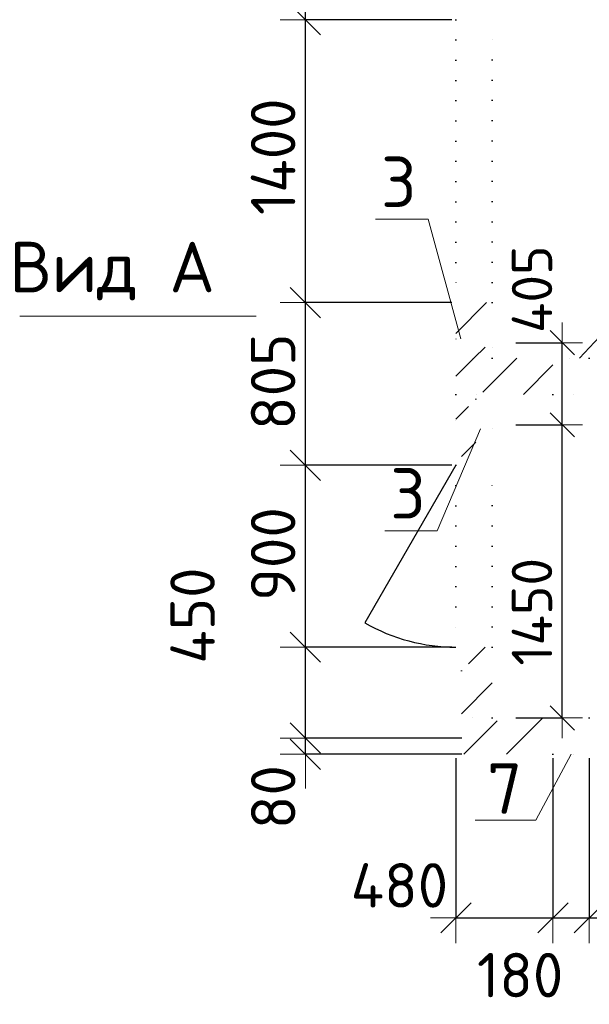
# Model space of a CAD drawing. Header units: millimetres. Extents: x 24002 to 102045, y -250 to 61883.
# Tile 3 of 31: x 32852 to 35670, y 7083 to 11955. Entities that reach past the tile are written whole.
import ezdxf

# ---------------------------------------------------------------- set-up
doc = ezdxf.new("R2010")
doc.units = ezdxf.units.MM
doc.header["$PDMODE"] = 65
doc.linetypes.add('______5', pattern=[1100, 800, -100, 100, -100])
doc.linetypes.add('______9', pattern=[100, 0, -100])
for name, color, linetype, lineweight in [('Standard', 7, 'Continuous', 25), ('Высотная отметка (отверстия)', 7, 'Continuous', 13), ('Макрос окна_ общее', 7, 'Continuous', 13), ('Ограждение_ 2D надпись', 7, 'Continuous', 13), ('Размерная линия_ общее', 7, 'Continuous', 13), ('Размерная линия_ общее_1', 7, 'Continuous', 13), ('Стена_ общее', 7, 'Continuous', 35)]:
    doc.layers.add(name, color=color, linetype=linetype, lineweight=lineweight)
doc.layers.add('Осевая линия_ общее', color=7, linetype='______5', lineweight=13, true_color=0xa0a0a0)
doc.styles.add('ISOCPEUR', font='ISOCPEUR')
doc.dimstyles.new('DIMSTYLE_12', dxfattribs={"dimtxt": 220, "dimasz": 250, "dimexe": 0, "dimexo": 0, "dimgap": 110, "dimtad": 2, "dimdec": 0, "dimrnd": 5, "dimzin": 12, "dimdsep": 46, "dimtxsty": 'ISOCPEUR', "dimblk1": 'ALL_ML_STRICH', "dimblk2": 'ALL_ML_STRICH', "dimsah": 1, "dimcen": 0, "dimclrd": 7, "dimclre": 256, "dimclrt": 7, "dimadec": 0, "dimazin": 0, "dimtfac": 1, "dimtdec": 0, "dimtix": 1, "dimtmove": 2, "dimatfit": 3, "dimfxl": 0, "dimtzin": 0, "dimlwd": 0, "dimlwe": -3, "dimarcsym": 0})
doc.dimstyles.new('DIMSTYLE_13', dxfattribs={"dimtxt": 220, "dimasz": 250, "dimexe": 0, "dimexo": 0, "dimgap": 110, "dimtad": 0, "dimdec": 0, "dimrnd": 5, "dimzin": 12, "dimdsep": 46, "dimtxsty": 'ISOCPEUR', "dimblk1": 'ALL_ML_STRICH', "dimblk2": 'ALL_ML_STRICH', "dimsah": 1, "dimcen": 0, "dimclrd": 7, "dimclre": 256, "dimclrt": 7, "dimadec": 0, "dimazin": 0, "dimtfac": 1, "dimtdec": 0, "dimtix": 1, "dimtmove": 2, "dimatfit": 3, "dimfxl": 0, "dimtvp": 1.2, "dimtzin": 0, "dimlwd": 0, "dimlwe": -3, "dimarcsym": 0})
doc.dimstyles.new('DIMSTYLE_5', dxfattribs={"dimtxt": 200, "dimasz": 200, "dimexe": 0, "dimexo": 0, "dimgap": 100, "dimtad": 2, "dimdec": 0, "dimrnd": 5, "dimzin": 12, "dimdsep": 46, "dimtxsty": 'ISOCPEUR', "dimblk1": 'ALL_ML_STRICH', "dimblk2": 'ALL_ML_STRICH', "dimsah": 1, "dimcen": 0, "dimclrd": 7, "dimclre": 256, "dimclrt": 7, "dimadec": 0, "dimazin": 0, "dimtfac": 1, "dimtdec": 0, "dimtix": 1, "dimtmove": 2, "dimatfit": 3, "dimfxl": 0, "dimtzin": 0, "dimlwd": 0, "dimlwe": -3, "dimarcsym": 0})
doc.dimstyles.new('DIMSTYLE_7', dxfattribs={"dimtxt": 200, "dimasz": 200, "dimexe": 0, "dimexo": 0, "dimgap": 100, "dimtad": 2, "dimdec": 0, "dimrnd": 5, "dimzin": 12, "dimdsep": 46, "dimtxsty": 'ISOCPEUR', "dimblk1": 'ALL_ML_STRICH', "dimblk2": 'ALL_ML_STRICH', "dimsah": 1, "dimcen": 0, "dimclrd": 7, "dimclre": 256, "dimclrt": 7, "dimadec": 0, "dimazin": 0, "dimtfac": 1, "dimtdec": 0, "dimtix": 1, "dimtmove": 2, "dimatfit": 3, "dimfxl": 0, "dimtvp": 1.2, "dimtzin": 0, "dimlwd": 0, "dimlwe": -3, "dimarcsym": 0})
doc.dimstyles.new('DIMSTYLE_9', dxfattribs={"dimtxt": 220, "dimasz": 250, "dimexe": 0, "dimexo": 0, "dimgap": 110, "dimtad": 2, "dimdec": 0, "dimrnd": 5, "dimzin": 12, "dimdsep": 46, "dimtxsty": 'ISOCPEUR', "dimblk1": 'ALL_ML_STRICH', "dimblk2": 'ALL_ML_STRICH', "dimsah": 1, "dimcen": 0, "dimclrd": 7, "dimclre": 256, "dimclrt": 7, "dimadec": 0, "dimazin": 0, "dimtfac": 1, "dimtdec": 0, "dimtix": 1, "dimtmove": 2, "dimatfit": 3, "dimfxl": 0, "dimtvp": 1.2, "dimtzin": 0, "dimlwd": 0, "dimlwe": -3, "dimarcsym": 0})
pattern_1 = [(45, (0, 0), (-212.132, 212.132), [400, -50, 0, -50]), (45, (-106.07, 106.07), (-212.132, 212.132), [800, -100, 100, -100])]

# ---------------------------------------------------------------- blocks, each defined once
blk = doc.blocks.new('ALL_ML_STRICH')
at = {"color": 0, "linetype": 'ByBlock', "lineweight": -2}
for p, q in [((0, -0.5), (0, 0.5)), ((-0.3, -0.3), (0.3, 0.3)), ((-1, 0), (0.5, 0))]:
    blk.add_line(p, q, dxfattribs=at)
blk = doc.blocks.new('*D220')
at = {"layer": 'DEFPOINTS', "color": 7, "linetype": 'Continuous', "lineweight": 13, "transparency": 33554687}
for p in [(35010, 8320), (35490, 8320), (35010, 7510.6)]:
    blk.add_point(p, dxfattribs=at)
at = {"layer": 'Размерная линия_ общее', "color": 253, "linetype": 'Continuous', "lineweight": -2, "true_color": 0xa0a0a0, "transparency": 33554687}
for p, q in [((35010, 8300), (35010, 7510.6)), ((35490, 8300), (35490, 7510.6))]:
    blk.add_line(p, q, dxfattribs=at)
at = {"layer": 'Размерная линия_ общее', "color": 7, "linetype": 'Continuous', "lineweight": -2, "transparency": 33554687}
blk.add_line((35010, 7510.6), (35490, 7510.6), dxfattribs=at)
at = {"layer": 'Размерная линия_ общее', "color": 7, "linetype": 'Continuous', "lineweight": 13, "transparency": 33554687, "xscale": 250, "yscale": 250, "zscale": 250, "rotation": 180}
blk.add_blockref('ALL_ML_STRICH', (35010, 7510.6), dxfattribs=at)
at = {"layer": 'Размерная линия_ общее', "color": 7, "linetype": 'Continuous', "lineweight": 13, "transparency": 33554687, "xscale": 250, "yscale": 250, "zscale": 250}
blk.add_blockref('ALL_ML_STRICH', (35490, 7510.6), dxfattribs=at)
at = {"layer": 'Размерная линия_ общее', "color": 7, "linetype": 'Continuous', "lineweight": 13, "transparency": 33554687, "insert": (34730.7, 7671.2), "char_height": 220, "width": 660, "attachment_point": 5, "style": 'ISOCPEUR'}
blk.add_mtext('\\A1;{480}', dxfattribs=at)
blk = doc.blocks.new('*D221')
at = {"layer": 'DEFPOINTS', "color": 7, "linetype": 'Continuous', "lineweight": 13, "transparency": 33554687}
for p in [(35490, 8320), (35670, 8320), (35490, 7510.6)]:
    blk.add_point(p, dxfattribs=at)
at = {"layer": 'Размерная линия_ общее', "color": 253, "linetype": 'Continuous', "lineweight": -2, "true_color": 0xa0a0a0, "transparency": 33554687}
for p, q in [((35490, 8300), (35490, 7510.6)), ((35670, 8300), (35670, 7510.6))]:
    blk.add_line(p, q, dxfattribs=at)
at = {"layer": 'Размерная линия_ общее', "color": 7, "linetype": 'Continuous', "lineweight": -2, "transparency": 33554687}
blk.add_line((35490, 7510.6), (35670, 7510.6), dxfattribs=at)
at = {"layer": 'Размерная линия_ общее', "color": 7, "linetype": 'Continuous', "lineweight": 13, "transparency": 33554687, "xscale": 250, "yscale": 250, "zscale": 250, "rotation": 180}
blk.add_blockref('ALL_ML_STRICH', (35490, 7510.6), dxfattribs=at)
at = {"layer": 'Размерная линия_ общее', "color": 7, "linetype": 'Continuous', "lineweight": 13, "transparency": 33554687, "xscale": 250, "yscale": 250, "zscale": 250}
blk.add_blockref('ALL_ML_STRICH', (35670, 7510.6), dxfattribs=at)
at = {"layer": 'Размерная линия_ общее', "color": 7, "linetype": 'Continuous', "lineweight": 13, "transparency": 33554687, "insert": (35328.1, 7227.1), "char_height": 220, "width": 660, "attachment_point": 5, "style": 'ISOCPEUR'}
blk.add_mtext('\\A1;{180}', dxfattribs=at)
blk = doc.blocks.new('*D222')
at = {"layer": 'DEFPOINTS', "color": 7, "linetype": 'Continuous', "lineweight": 13, "transparency": 33554687}
for p in [(35670, 8320), (36460, 8320), (35670, 7510.6)]:
    blk.add_point(p, dxfattribs=at)
at = {"layer": 'Размерная линия_ общее', "color": 253, "linetype": 'Continuous', "lineweight": -2, "true_color": 0xa0a0a0, "transparency": 33554687}
for p, q in [((35670, 8300), (35670, 7510.6)), ((36460, 8300), (36460, 7510.6))]:
    blk.add_line(p, q, dxfattribs=at)
at = {"layer": 'Размерная линия_ общее', "color": 7, "linetype": 'Continuous', "lineweight": -2, "transparency": 33554687}
blk.add_line((35670, 7510.6), (36460, 7510.6), dxfattribs=at)
at = {"layer": 'Размерная линия_ общее', "color": 7, "linetype": 'Continuous', "lineweight": 13, "transparency": 33554687, "xscale": 250, "yscale": 250, "zscale": 250, "rotation": 180}
blk.add_blockref('ALL_ML_STRICH', (35670, 7510.6), dxfattribs=at)
at = {"layer": 'Размерная линия_ общее', "color": 7, "linetype": 'Continuous', "lineweight": 13, "transparency": 33554687, "xscale": 250, "yscale": 250, "zscale": 250}
blk.add_blockref('ALL_ML_STRICH', (36460, 7510.6), dxfattribs=at)
at = {"layer": 'Размерная линия_ общее', "color": 7, "linetype": 'Continuous', "lineweight": 13, "transparency": 33554687, "insert": (36076, 7670.6), "char_height": 220, "width": 660, "attachment_point": 5, "style": 'ISOCPEUR'}
blk.add_mtext('\\A1;{790}', dxfattribs=at)
blk = doc.blocks.new('*D228')
at = {"layer": 'DEFPOINTS', "color": 7, "linetype": 'Continuous', "lineweight": 13, "transparency": 33554687}
for p in [(35060, 8400), (34266, 8320), (35060, 8320)]:
    blk.add_point(p, dxfattribs=at)
at = {"layer": 'Размерная линия_ общее', "color": 253, "linetype": 'Continuous', "lineweight": -2, "true_color": 0xa0a0a0, "transparency": 33554687}
for p, q in [((35040, 8400), (34266, 8400)), ((35040, 8320), (34266, 8320))]:
    blk.add_line(p, q, dxfattribs=at)
at = {"layer": 'Размерная линия_ общее', "color": 7, "linetype": 'Continuous', "lineweight": -2, "transparency": 33554687}
blk.add_line((34266, 8320), (34266, 8400), dxfattribs=at)
at = {"layer": 'Размерная линия_ общее', "color": 7, "linetype": 'Continuous', "lineweight": 13, "transparency": 33554687, "xscale": 250, "yscale": 250, "zscale": 250}
for p, rotation in [((34266, 8320), 270), ((34266, 8400), 90)]:
    blk.add_blockref('ALL_ML_STRICH', p, dxfattribs=dict(at, rotation=rotation))
at = {"layer": 'Размерная линия_ общее', "color": 7, "linetype": 'Continuous', "lineweight": 13, "transparency": 33554687, "insert": (34106.6, 8108.1), "char_height": 220, "width": 440, "attachment_point": 5, "rotation": 90, "style": 'ISOCPEUR'}
blk.add_mtext('\\A1;{80}', dxfattribs=at)
blk = doc.blocks.new('*D229')
at = {"layer": 'DEFPOINTS', "color": 7, "linetype": 'Continuous', "lineweight": 13, "transparency": 33554687}
for p in [(35010, 8850), (34266, 8400), (35060, 8400)]:
    blk.add_point(p, dxfattribs=at)
at = {"layer": 'Размерная линия_ общее', "color": 253, "linetype": 'Continuous', "lineweight": -2, "true_color": 0xa0a0a0, "transparency": 33554687}
for p, q in [((34990, 8850), (34266, 8850)), ((35040, 8400), (34266, 8400))]:
    blk.add_line(p, q, dxfattribs=at)
at = {"layer": 'Размерная линия_ общее', "color": 7, "linetype": 'Continuous', "lineweight": -2, "transparency": 33554687}
blk.add_line((34266, 8400), (34266, 8850), dxfattribs=at)
at = {"layer": 'Размерная линия_ общее', "color": 7, "linetype": 'Continuous', "lineweight": 13, "transparency": 33554687, "xscale": 250, "yscale": 250, "zscale": 250}
for p, rotation in [((34266, 8850), 90), ((34266, 8400), 270)]:
    blk.add_blockref('ALL_ML_STRICH', p, dxfattribs=dict(at, rotation=rotation))
at = {"layer": 'Размерная линия_ общее', "color": 7, "linetype": 'Continuous', "lineweight": 13, "transparency": 33554687, "insert": (33707.5, 9006.3), "char_height": 220, "width": 660, "attachment_point": 5, "rotation": 90, "style": 'ISOCPEUR'}
blk.add_mtext('\\A1;{450}', dxfattribs=at)
blk = doc.blocks.new('*D230')
at = {"layer": 'DEFPOINTS', "color": 7, "linetype": 'Continuous', "lineweight": 13, "transparency": 33554687}
for p in [(35010, 9750), (34266, 8850), (35010, 8850)]:
    blk.add_point(p, dxfattribs=at)
at = {"layer": 'Размерная линия_ общее', "color": 253, "linetype": 'Continuous', "lineweight": -2, "true_color": 0xa0a0a0, "transparency": 33554687}
for p, q in [((34990, 9750), (34266, 9750)), ((34990, 8850), (34266, 8850))]:
    blk.add_line(p, q, dxfattribs=at)
at = {"layer": 'Размерная линия_ общее', "color": 7, "linetype": 'Continuous', "lineweight": -2, "transparency": 33554687}
blk.add_line((34266, 8850), (34266, 9750), dxfattribs=at)
at = {"layer": 'Размерная линия_ общее', "color": 7, "linetype": 'Continuous', "lineweight": 13, "transparency": 33554687, "xscale": 250, "yscale": 250, "zscale": 250}
for p, rotation in [((34266, 9750), 90), ((34266, 8850), 270)]:
    blk.add_blockref('ALL_ML_STRICH', p, dxfattribs=dict(at, rotation=rotation))
at = {"layer": 'Размерная линия_ общее', "color": 7, "linetype": 'Continuous', "lineweight": 13, "transparency": 33554687, "insert": (34106, 9311), "char_height": 220, "width": 660, "attachment_point": 5, "rotation": 90, "style": 'ISOCPEUR'}
blk.add_mtext('\\A1;{900}', dxfattribs=at)
blk = doc.blocks.new('*D231')
at = {"layer": 'DEFPOINTS', "color": 7, "linetype": 'Continuous', "lineweight": 13, "transparency": 33554687}
for p in [(35010, 10555), (34266, 9750), (35010, 9750)]:
    blk.add_point(p, dxfattribs=at)
at = {"layer": 'Размерная линия_ общее', "color": 253, "linetype": 'Continuous', "lineweight": -2, "true_color": 0xa0a0a0, "transparency": 33554687}
for p, q in [((34990, 10555), (34266, 10555)), ((34990, 9750), (34266, 9750))]:
    blk.add_line(p, q, dxfattribs=at)
at = {"layer": 'Размерная линия_ общее', "color": 7, "linetype": 'Continuous', "lineweight": -2, "transparency": 33554687}
blk.add_line((34266, 9750), (34266, 10555), dxfattribs=at)
at = {"layer": 'Размерная линия_ общее', "color": 7, "linetype": 'Continuous', "lineweight": 13, "transparency": 33554687, "xscale": 250, "yscale": 250, "zscale": 250}
for p, rotation in [((34266, 10555), 90), ((34266, 9750), 270)]:
    blk.add_blockref('ALL_ML_STRICH', p, dxfattribs=dict(at, rotation=rotation))
at = {"layer": 'Размерная линия_ общее', "color": 7, "linetype": 'Continuous', "lineweight": 13, "transparency": 33554687, "insert": (34106, 10163.5), "char_height": 220, "width": 660, "attachment_point": 5, "rotation": 90, "style": 'ISOCPEUR'}
blk.add_mtext('\\A1;{805}', dxfattribs=at)
blk = doc.blocks.new('*D232')
at = {"layer": 'DEFPOINTS', "color": 7, "linetype": 'Continuous', "lineweight": 13, "transparency": 33554687}
for p in [(35010, 11955), (34266, 10555), (35010, 10555)]:
    blk.add_point(p, dxfattribs=at)
at = {"layer": 'Размерная линия_ общее', "color": 253, "linetype": 'Continuous', "lineweight": -2, "true_color": 0xa0a0a0, "transparency": 33554687}
for p, q in [((34990, 11955), (34266, 11955)), ((34990, 10555), (34266, 10555))]:
    blk.add_line(p, q, dxfattribs=at)
at = {"layer": 'Размерная линия_ общее', "color": 7, "linetype": 'Continuous', "lineweight": -2, "transparency": 33554687}
blk.add_line((34266, 10555), (34266, 11955), dxfattribs=at)
at = {"layer": 'Размерная линия_ общее', "color": 7, "linetype": 'Continuous', "lineweight": 13, "transparency": 33554687, "xscale": 250, "yscale": 250, "zscale": 250}
for p, rotation in [((34266, 11955), 90), ((34266, 10555), 270)]:
    blk.add_blockref('ALL_ML_STRICH', p, dxfattribs=dict(at, rotation=rotation))
at = {"layer": 'Размерная линия_ общее', "color": 7, "linetype": 'Continuous', "lineweight": 13, "transparency": 33554687, "insert": (34106, 11277), "char_height": 220, "width": 880, "attachment_point": 5, "rotation": 90, "style": 'ISOCPEUR'}
blk.add_mtext('\\A1;{1400}', dxfattribs=at)
blk = doc.blocks.new('*D233')
at = {"layer": 'DEFPOINTS', "color": 7, "linetype": 'Continuous', "lineweight": 13, "transparency": 33554687}
for p in [(35010, 13120), (34266, 11955), (35010, 11955)]:
    blk.add_point(p, dxfattribs=at)
at = {"layer": 'Размерная линия_ общее', "color": 253, "linetype": 'Continuous', "lineweight": -2, "true_color": 0xa0a0a0, "transparency": 33554687}
for p, q in [((34990, 13120), (34266, 13120)), ((34990, 11955), (34266, 11955))]:
    blk.add_line(p, q, dxfattribs=at)
at = {"layer": 'Размерная линия_ общее', "color": 7, "linetype": 'Continuous', "lineweight": -2, "transparency": 33554687}
blk.add_line((34266, 11955), (34266, 13120), dxfattribs=at)
at = {"layer": 'Размерная линия_ общее', "color": 7, "linetype": 'Continuous', "lineweight": 13, "transparency": 33554687, "xscale": 250, "yscale": 250, "zscale": 250}
for p, rotation in [((34266, 13120), 90), ((34266, 11955), 270)]:
    blk.add_blockref('ALL_ML_STRICH', p, dxfattribs=dict(at, rotation=rotation))
at = {"layer": 'Размерная линия_ общее', "color": 7, "linetype": 'Continuous', "lineweight": 13, "transparency": 33554687, "insert": (34106, 12592.5), "char_height": 220, "width": 880, "attachment_point": 5, "rotation": 90, "style": 'ISOCPEUR'}
blk.add_mtext('\\A1;{1165}', dxfattribs=at)
blk = doc.blocks.new('*D242')
at = {"layer": 'DEFPOINTS', "color": 7, "linetype": 'Continuous', "lineweight": 13, "transparency": 33554687}
for p in [(35207.1, 9950), (35207.1, 8500), (35536.4, 8500)]:
    blk.add_point(p, dxfattribs=at)
at = {"layer": 'Размерная линия_ общее_1', "color": 253, "linetype": 'Continuous', "lineweight": -2, "true_color": 0xa0a0a0, "transparency": 33554687}
for p, q in [((35307.1, 9950), (35536.4, 9950)), ((35307.1, 8500), (35536.4, 8500))]:
    blk.add_line(p, q, dxfattribs=at)
at = {"layer": 'Размерная линия_ общее_1', "color": 7, "linetype": 'Continuous', "lineweight": -2, "transparency": 33554687}
blk.add_line((35536.4, 8500), (35536.4, 9950), dxfattribs=at)
at = {"layer": 'Размерная линия_ общее_1', "color": 7, "linetype": 'Continuous', "lineweight": 13, "transparency": 33554687, "xscale": 200, "yscale": 200, "zscale": 200}
for p, rotation in [((35536.4, 9950), 90), ((35536.4, 8500), 270)]:
    blk.add_blockref('ALL_ML_STRICH', p, dxfattribs=dict(at, rotation=rotation))
at = {"layer": 'Размерная линия_ общее_1', "color": 7, "linetype": 'Continuous', "lineweight": 13, "transparency": 33554687, "insert": (35386.4, 9025), "char_height": 200, "width": 800, "attachment_point": 5, "rotation": 90, "style": 'ISOCPEUR'}
blk.add_mtext('\\A1;{1450}', dxfattribs=at)
blk = doc.blocks.new('*D243')
at = {"layer": 'DEFPOINTS', "color": 7, "linetype": 'Continuous', "lineweight": 13, "transparency": 33554687}
for p in [(35207.1, 10356.3), (35207.1, 9950), (35536.4, 9950)]:
    blk.add_point(p, dxfattribs=at)
at = {"layer": 'Размерная линия_ общее_1', "color": 253, "linetype": 'Continuous', "lineweight": -2, "true_color": 0xa0a0a0, "transparency": 33554687}
for p, q in [((35307.1, 10356.3), (35536.4, 10356.3)), ((35307.1, 9950), (35536.4, 9950))]:
    blk.add_line(p, q, dxfattribs=at)
at = {"layer": 'Размерная линия_ общее_1', "color": 7, "linetype": 'Continuous', "lineweight": -2, "transparency": 33554687}
blk.add_line((35536.4, 9950), (35536.4, 10356.3), dxfattribs=at)
at = {"layer": 'Размерная линия_ общее_1', "color": 7, "linetype": 'Continuous', "lineweight": 13, "transparency": 33554687, "xscale": 200, "yscale": 200, "zscale": 200}
for p, rotation in [((35536.4, 10356.3), 90), ((35536.4, 9950), 270)]:
    blk.add_blockref('ALL_ML_STRICH', p, dxfattribs=dict(at, rotation=rotation))
at = {"layer": 'Размерная линия_ общее_1', "color": 7, "linetype": 'Continuous', "lineweight": 13, "transparency": 33554687, "insert": (35386.6, 10621.1), "char_height": 200, "width": 600, "attachment_point": 5, "rotation": 90, "style": 'ISOCPEUR'}
blk.add_mtext('\\A1;{405}', dxfattribs=at)

msp = doc.modelspace()

# ---------------------------------------------------------------- hatches: boundary and pattern name
at = {"layer": 'Стена_ общее', "linetype": 'Continuous', "lineweight": 18, "transparency": 33554687}
h = msp.add_hatch(dxfattribs=at)
h.set_pattern_fill('__________539', scale=100, style=0, pattern_type=2)
h.set_pattern_definition(pattern_1)
h.paths.add_polyline_path([(35010, 10555), (35010, 10375), (35190, 10375), (35190, 10555)], flags=0)
h = msp.add_hatch(dxfattribs=at)
h.set_pattern_fill('__________539', scale=100, style=0, pattern_type=2)
h.set_pattern_definition(pattern_1)
h.paths.add_polyline_path([(35190, 10280), (35190, 10335), (35010, 10335), (35010, 10280)], flags=0)
h = msp.add_hatch(dxfattribs=at)
h.set_pattern_fill('__________539', scale=100, style=0, pattern_type=2)
h.set_pattern_definition(pattern_1)
h.paths.add_polyline_path([(35490, 10280), (35010, 10280), (35010, 10100), (35490, 10100)], flags=0)
h = msp.add_hatch(dxfattribs=at)
h.set_pattern_fill('__________539', scale=100, style=0, pattern_type=2)
h.set_pattern_definition(pattern_1)
h.paths.add_polyline_path([(35190, 9970), (35190, 10100), (35010, 10100), (35010, 9970)], flags=0)
h = msp.add_hatch(dxfattribs=at)
h.set_pattern_fill('__________539', scale=100, style=0, pattern_type=2)
h.set_pattern_definition(pattern_1)
h.paths.add_polyline_path([(35010, 9930), (35010, 9750), (35190, 9750), (35190, 9930)], flags=0)
h = msp.add_hatch(dxfattribs=at)
h.set_pattern_fill('__________539', scale=100, style=0, pattern_type=2)
h.set_pattern_definition(pattern_1)
h.paths.add_polyline_path([(35190, 8500), (35190, 8850), (35010, 8850), (35010, 8500)], flags=0)
h = msp.add_hatch(dxfattribs=at)
h.set_pattern_fill('__________539', scale=100, style=0, pattern_type=2)
h.set_pattern_definition(pattern_1)
h.paths.add_polyline_path([(35490, 8320), (35490, 8500), (35010, 8500), (35010, 8320)], flags=0)

# ---------------------------------------------------------------- linework, layer by layer
at = {"layer": 'Высотная отметка (отверстия)', "color": 7, "linetype": 'Continuous', "lineweight": 13, "transparency": 33554687}
for points in [[(35033.8, 10375), (34872.2, 10967.6), (34612.2, 10967.6)], [(35131.4, 9930), (34917.8, 9426), (34657.8, 9426)]]:
    msp.add_lwpolyline(points, dxfattribs=at)
at = {"layer": 'Макрос окна_ общее', "color": 7, "linetype": 'Continuous', "lineweight": 25, "transparency": 33554687}
msp.add_line((35010, 9750), (34560, 8970.6), dxfattribs=at)
msp.add_arc((35010, 9750), 900, 240, 270, dxfattribs=at)
at = {"layer": 'Ограждение_ 2D надпись', "color": 7, "linetype": 'Continuous', "lineweight": 13, "transparency": 33554687}
for points in [[(35622.3, 10280), (35770.2, 10438.9), (36070.2, 10438.9)], [(35580, 8320), (35405.6, 7994.5), (35105.6, 7994.5)]]:
    msp.add_lwpolyline(points, dxfattribs=at)
at = {"layer": 'Осевая линия_ общее', "color": 7, "linetype": 'Continuous', "lineweight": 13, "transparency": 33554687}
msp.add_line((32852.5, 10487.5), (34022.5, 10487.5), dxfattribs=at)
at = {"layer": 'Стена_ общее', "color": 7, "linetype": '______9', "lineweight": -3, "transparency": 33554687}
for p, q in [((35010, 11955), (35010, 10555)), ((35010, 11955), (35010, 10555)), ((35190, 10555), (35190, 11955)), ((35190, 10555), (35190, 11955)), ((35010, 10375), (35010, 10335)), ((35010, 10375), (35010, 10335)), ((35190, 10335), (35190, 10375)), ((35190, 10335), (35190, 10375)), ((35190, 10280), (35010, 10280)), ((35670, 10280), (35490, 10280)), ((35670, 10280), (35490, 10280)), ((35010, 10100), (35190, 10100)), ((35490, 10100), (35670, 10100)), ((35490, 10100), (35670, 10100)), ((35010, 9970), (35010, 9930)), ((35010, 9970), (35010, 9930)), ((35190, 9930), (35190, 9970)), ((35190, 9930), (35190, 9970)), ((35010, 9750), (35010, 8850)), ((35010, 9750), (35010, 8850)), ((35190, 8850), (35190, 9750)), ((35190, 8850), (35190, 9750)), ((35190, 8500), (35010, 8500)), ((35670, 8500), (35490, 8500)), ((35670, 8500), (35490, 8500)), ((35490, 8320), (35670, 8320)), ((35490, 8320), (35670, 8320))]:
    msp.add_line(p, q, dxfattribs=at)

# ---------------------------------------------------------------- texts
at = {"layer": 'Standard', "color": 7, "linetype": 'Continuous', "lineweight": 13, "transparency": 33554687, "char_height": 250, "style": 'ISOCPEUR'}
for s, insert, width, attachment_point in [('\\A1;{\\fISOCPEUR|i0|b0;\\H250.000000;\\W1.000000;\\C7;Вид А}\\P', (33309.7, 10711.2), 1043.59, 5), ('\\A1;{\\fISOCPEUR|i0|b0;\\H250.000000;\\W1.000000;\\C7;7}\\P', (35163.7, 8150.2), 272.222, 4)]:
    msp.add_mtext(s, dxfattribs=dict(at, insert=insert, width=width, attachment_point=attachment_point))
at = {"layer": 'Высотная отметка (отверстия)', "color": 7, "linetype": 'Continuous', "lineweight": 13, "transparency": 33554687, "char_height": 250, "width": 272.222, "attachment_point": 8, "style": 'ISOCPEUR'}
for insert in [(34727.2, 11027.6), (34772.8, 9486)]:
    msp.add_mtext('\\A1;{\\fISOCPEUR|i0|b0;\\H250.000000;\\W1.000000;\\C7;3}\\P', dxfattribs=dict(at, insert=insert))

# ---------------------------------------------------------------- dimensions: what is measured, and where the dimension line sits
at = {"layer": 'Размерная линия_ общее', "color": 7, "linetype": 'Continuous', "lineweight": 13, "transparency": 33554687}
for base, p1, p2, dimstyle, picture, middle in [((34266, 13120), (34990, 11955), (34990, 13120), 'DIMSTYLE_12', '*D233', (34106, 12592.5)), ((34266, 11955), (34990, 10555), (34990, 11955), 'DIMSTYLE_12', '*D232', (34106, 11277)), ((34266, 10555), (34990, 9750), (34990, 10555), 'DIMSTYLE_12', '*D231', (34106, 10163.5)), ((34266, 9750), (34990, 8850), (34990, 9750), 'DIMSTYLE_12', '*D230', (34106, 9311)), ((34266, 8850), (35040, 8400), (34990, 8850), 'DIMSTYLE_9', '*D229', (33707.5, 9006.3)), ((34266, 8400), (35040, 8320), (35040, 8400), 'DIMSTYLE_9', '*D228', (34106.6, 8108.1))]:
    dim = msp.add_linear_dim(base=base, p1=p1, p2=p2, angle=90, dimstyle=dimstyle, override={"dimpost": '<>', "dimclrd": 7, "dimclre": 253, "dimclrt": 7, "dimlwd": 0, "dimlwe": 65533}, dxfattribs=at)
    dim.commit()
    dim.dimension.update_dxf_attribs({"geometry": picture, "text_midpoint": middle, "dimtype": 160})
for base, p1, p2, dimstyle, picture, middle in [((35490, 7510.6), (35010, 8300), (35490, 8300), 'DIMSTYLE_9', '*D220', (34730.7, 7671.2)), ((35670, 7510.6), (35490, 8300), (35670, 8300), 'DIMSTYLE_13', '*D221', (35328.1, 7227.1)), ((36460, 7510.6), (35670, 8300), (36460, 8300), 'DIMSTYLE_12', '*D222', (36076, 7670.6))]:
    dim = msp.add_linear_dim(base=base, p1=p1, p2=p2, dimstyle=dimstyle, override={"dimpost": '<>', "dimclrd": 7, "dimclre": 253, "dimclrt": 7, "dimlwd": 0, "dimlwe": 65533}, dxfattribs=at)
    dim.commit()
    dim.dimension.update_dxf_attribs({"geometry": picture, "text_midpoint": middle, "dimtype": 160})
at = {"layer": 'Размерная линия_ общее_1', "color": 7, "linetype": 'Continuous', "lineweight": 13, "transparency": 33554687}
for base, p1, p2, dimstyle, picture, middle in [((35536.4, 10356.3), (35307.1, 9950), (35307.1, 10356.3), 'DIMSTYLE_7', '*D243', (35386.6, 10621.1)), ((35536.4, 9950), (35307.1, 8500), (35307.1, 9950), 'DIMSTYLE_5', '*D242', (35386.4, 9025))]:
    dim = msp.add_linear_dim(base=base, p1=p1, p2=p2, angle=90, dimstyle=dimstyle, override={"dimpost": '<>', "dimclrd": 7, "dimclre": 253, "dimclrt": 7, "dimlwd": 0, "dimlwe": 65533}, dxfattribs=at)
    dim.commit()
    dim.dimension.update_dxf_attribs({"geometry": picture, "text_midpoint": middle, "dimtype": 160})

doc.saveas('drawing.dxf')
